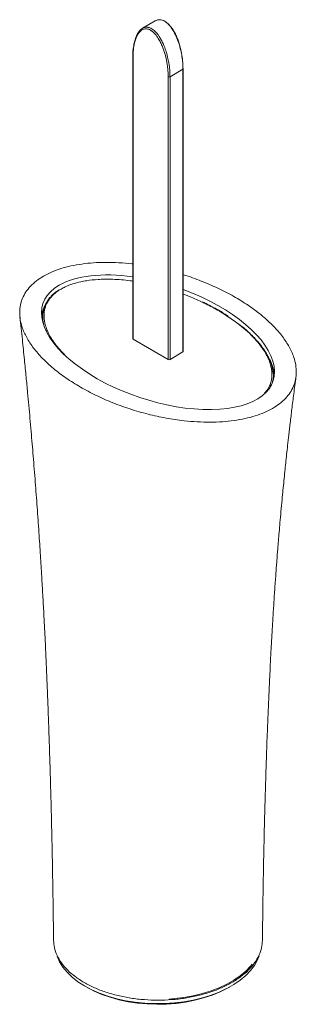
# Model space of a CAD drawing. Header units: millimetres. Extents: x -513 to 205, y -88 to 828.
# Tile 3 of 4: x 90 to 196, y -88 to 288. Entities that reach past the tile are written whole.
import ezdxf

# ---------------------------------------------------------------- set-up
doc = ezdxf.new("R2010")
doc.units = ezdxf.units.MM

msp = doc.modelspace()

# ---------------------------------------------------------------- linework, layer by layer
at = {"color": 7, "linetype": 'Continuous', "lineweight": 15}
for p, q in [((142.389, 287.85), (137.439, 284.992)), ((146.204, 287.664), (145.603, 287.989)), ((133.73, 274.438), (133.73, 166.246)), ((133.876, 274.234), (133.876, 166.042)), ((152.968, 269.335), (148.018, 266.478)), ((152.949, 270.147), (152.968, 269.743)), ((152.968, 161.144), (152.968, 269.335)), ((153.115, 161.348), (153.115, 269.539)), ((147.311, 158.286), (147.311, 266.478)), ((148.018, 266.478), (148.018, 158.286))]:
    msp.add_line(p, q, dxfattribs=at)
at = {"color": 142, "linetype": 'Continuous', "lineweight": 0, "true_color": 0x0080c0}
for p, q in [((169.582, 175.115), (170.8, 174.263)), ((133.876, 166.042), (147.311, 158.286)), ((148.018, 158.286), (152.968, 161.144))]:
    msp.add_line(p, q, dxfattribs=at)
at = {"color": 7, "linetype": 'Continuous', "lineweight": 15, "flags": 128}
for points in [[(104.763, -70.086), (105.708, -72.186), (106.996, -74.225), (108.613, -76.184), (110.545, -78.045), (112.775, -79.792), (115.282, -81.409), (118.045, -82.88), (121.037, -84.194), (124.232, -85.337), (127.601, -86.3), (131.113, -87.073), (134.736, -87.651), (138.438, -88.027), (142.186, -88.198), (145.944, -88.162), (149.68, -87.921), (153.359, -87.476), (156.948, -86.83), (160.414, -85.991), (163.727, -84.966), (166.855, -83.763), (169.772, -82.394), (172.45, -80.871), (174.865, -79.208), (176.995, -77.42), (178.821, -75.523), (180.327, -73.535), (181.498, -71.473), (182.138, -69.926)], [(116.199, -81.938), (118.953, -83.382), (121.936, -84.665), (125.12, -85.776), (128.474, -86.705), (131.968, -87.442), (135.569, -87.981), (139.244, -88.317), (142.957, -88.447), (146.675, -88.369), (150.362, -88.084), (153.984, -87.595), (157.508, -86.907), (160.901, -86.026), (164.13, -84.959), (167.166, -83.718), (169.98, -82.314), (170.999, -81.732)], [(169.985, -82.299), (169.438, -82.587), (166.559, -83.939), (163.47, -85.126), (160.199, -86.139), (156.776, -86.968), (153.233, -87.605), (149.6, -88.044), (145.912, -88.283), (142.201, -88.318), (138.501, -88.149), (134.846, -87.777), (131.268, -87.207), (127.801, -86.444), (124.475, -85.493), (121.32, -84.364), (118.366, -83.067), (116.356, -82.024)]]:
    msp.add_lwpolyline(points, dxfattribs=at)
at = {"color": 142, "linetype": 'Continuous', "lineweight": 0, "true_color": 0x0080c0, "flags": 128}
msp.add_lwpolyline([(179.515, -73.037), (178.821, -73.89), (176.995, -75.787), (174.865, -77.575), (172.45, -79.238), (169.772, -80.761), (166.855, -82.13), (163.727, -83.333), (160.414, -84.358), (156.948, -85.197), (153.359, -85.843), (149.68, -86.288), (147.731, -86.44)], dxfattribs=at)
at = {"color": 7, "linetype": 'Continuous', "lineweight": 15}
for centre, radius, start, end in [((133.904, 274.438), 0.174, 155.41696, 185.54078), ((152.864, 269.514), 0.251, 5.6948, 65.62534), ((147.665, 267.16), 0.769, 242.60967, 297.39033)]:
    msp.add_arc(centre, radius, start, end, dxfattribs=at)
at = {"color": 8, "linetype": 'Continuous', "lineweight": 15}
for centre, radius, start, end in [((133.985, 274.468), 0.258, 190.62027, 245.18274), ((152.864, 269.564), 0.251, 294.37466, 354.3052)]:
    msp.add_arc(centre, radius, start, end, dxfattribs=at)
at = {"color": 142, "linetype": 'Continuous', "lineweight": 0, "true_color": 0x0080c0}
for centre, radius, start, end in [((133.98, 166.271), 0.251, 185.6948, 245.62534), ((147.665, 158.969), 0.769, 242.60967, 297.39033), ((152.864, 161.373), 0.251, 294.37466, 354.3052)]:
    msp.add_arc(centre, radius, start, end, dxfattribs=at)
at = {"color": 7, "linetype": 'Continuous', "lineweight": 15}
for start_param, end_param in [(1.9489933, 2.7414574), (2.7414574, 7.7943919)]:
    msp.add_ellipse((143.422, 164.858), major_axis=(44.069, -14.787), ratio=0.4788312, start_param=start_param, end_param=end_param, dxfattribs=at)
for points, knots in [([(145.39, 287.963), (145.126, 288.059), (144.608, 288.248), (143.883, 288.302), (143.241, 288.213), (142.745, 288.049), (142.487, 287.894), (142.395, 287.839)], [0, 0, 0, 0, 0.2322683, 0.4550804, 0.6806179, 0.886101, 1, 1, 1, 1]), ([(146.507, 287.344), (146.93, 287.014), (147.912, 286.248), (149.111, 284.592), (150.094, 282.824), (151.003, 280.769), (151.834, 278.275), (152.48, 275.394), (152.832, 273.063), (152.878, 271.748), (152.892, 271.35)], [0, 0, 0, 0, 0.0955164, 0.2218844, 0.3180145, 0.4167021, 0.5809476, 0.7494704, 0.9242188, 1, 1, 1, 1]), ([(134.064, 277.769), (134.091, 277.987), (134.157, 278.516), (134.305, 279.326), (134.504, 280.201), (134.748, 281.041), (135.093, 282), (135.583, 283.033), (136.285, 284.063), (137.16, 284.889), (137.977, 285.282), (138.707, 285.421), (139.167, 285.434), (139.655, 285.36), (140.053, 285.267), (140.335, 285.134), (140.487, 285.063)], [0, 0, 0, 0, 0.0497498, 0.1211741, 0.1927473, 0.2648248, 0.3370999, 0.4519057, 0.5673693, 0.684999, 0.8044733, 0.8358305, 0.8989812, 0.9308794, 0.962905, 1, 1, 1, 1]), ([(146.896, 271.445), (146.859, 271.687), (146.752, 272.385), (146.502, 273.563), (146.146, 274.98), (145.706, 276.422), (145.251, 277.669), (144.815, 278.704), (144.428, 279.529), (144, 280.349), (143.483, 281.224), (142.857, 282.14), (142.169, 282.957), (141.556, 283.561), (141.199, 283.819), (141.051, 283.926)], [0, 0, 0, 0, 0.0560777, 0.1615436, 0.2674612, 0.3751041, 0.4835356, 0.54527, 0.607268, 0.6702925, 0.7337921, 0.8141618, 0.8965271, 0.957241, 1, 1, 1, 1]), ([(133.924, 277.569), (133.843, 276.883), (133.724, 275.872), (133.748, 274.775), (133.756, 274.423)], [0, 0, 0, 0, 0.6788772, 1, 1, 1, 1]), ([(133.73, 194.832), (133.627, 194.847), (131.878, 195.108), (128.436, 195.319), (123.534, 195.482), (118.806, 195.314), (114.313, 194.86), (110.094, 194.115), (106.202, 193.08), (102.637, 191.788), (100.596, 190.706), (99.582, 190.167)], [0, 0, 0, 0, 0.008686, 0.1482733, 0.2825965, 0.411765, 0.5361116, 0.6562055, 0.7728493, 0.887056, 1, 1, 1, 1]), ([(99.582, 190.167), (98.649, 189.581), (96.773, 188.403), (94.535, 186.345), (92.743, 184.098), (91.452, 181.663), (90.663, 179.069), (90.385, 176.341), (90.617, 173.504), (91.444, 170.243), (93.076, 166.583), (95.7, 162.588), (99.133, 158.633), (103.317, 154.785), (108.179, 151.109), (113.639, 147.665), (119.604, 144.513), (125.973, 141.706), (132.639, 139.291), (139.489, 137.309), (146.41, 135.794), (152.75, 134.852), (158.399, 134.375), (163.312, 134.241), (168.038, 134.401), (172.531, 134.857), (176.748, 135.603), (180.647, 136.633), (184.188, 137.94), (187.334, 139.509), (190.052, 141.325), (192.315, 143.369), (194.1, 145.62), (195.393, 148.054), (196.181, 150.648), (196.46, 153.376), (196.227, 156.213), (195.4, 159.473), (193.768, 163.134), (191.144, 167.129), (187.711, 171.084), (183.528, 174.931), (178.665, 178.609), (173.204, 182.05), (167.246, 185.21), (160.85, 187.986), (156.119, 189.808), (153.438, 190.57), (153.115, 190.662)], [0, 0, 0, 0, 0.01515915, 0.03048776, 0.04614348, 0.06226227, 0.07895185, 0.09628861, 0.11431723, 0.13305239, 0.15910032, 0.18628252, 0.21444962, 0.2433909, 0.27286545, 0.30261867, 0.3323701, 0.36184467, 0.39078772, 0.41895316, 0.44613533, 0.47218494, 0.49092011, 0.50894873, 0.52628548, 0.54297507, 0.55909386, 0.57474957, 0.59007819, 0.60523733, 0.62039648, 0.6357251, 0.65138081, 0.6674996, 0.68418919, 0.70152594, 0.71955456, 0.73828973, 0.76433765, 0.79151985, 0.81968695, 0.84862824, 0.87810279, 0.907856, 0.93760744, 0.967082, 0.99602505, 1, 1, 1, 1]), ([(133.73, 188.268), (133.389, 188.319), (130.901, 188.693), (127.209, 188.969), (123.114, 189.012), (119.732, 188.877), (116.735, 188.563), (113.48, 187.957), (110.692, 187.21), (108.177, 186.245), (106.814, 185.507), (106.299, 185.228)], [0, 0, 0, 0, 0.03623539, 0.26421205, 0.38014896, 0.45686796, 0.61245034, 0.69165558, 0.80806224, 0.92740317, 1, 1, 1, 1]), ([(105.671, 184.964), (105.452, 184.841), (104.605, 184.363), (103.539, 183.533), (102.786, 182.799), (102.485, 182.505)], [0, 0, 0, 0, 0.1733127, 0.6695583, 1, 1, 1, 1]), ([(160.536, 180.142), (160.46, 180.179), (159.485, 180.663), (157.513, 181.526), (155.129, 182.546), (153.618, 183.089), (153.115, 183.27)], [0, 0, 0, 0, 0.0326119, 0.419333, 0.8068012, 1, 1, 1, 1]), ([(163.049, 179.022), (162.511, 179.314), (161.777, 179.711), (160.986, 180.068), (160.775, 180.163)], [0, 0, 0, 0, 0.7340415, 1, 1, 1, 1]), ([(170.193, 174.899), (169.755, 175.192), (168.199, 176.23), (165.817, 177.611), (163.794, 178.642), (163.049, 179.022)], [0, 0, 0, 0, 0.1987816, 0.70489401, 1, 1, 1, 1]), ([(90.565, 174.47), (90.872, 171.609), (91.455, 166.189), (92.238, 158.528), (92.906, 151.777), (93.467, 145.913), (93.954, 140.674), (94.403, 135.718), (94.971, 129.262), (95.658, 121.131), (96.429, 111.456), (97.156, 101.734), (97.814, 92.35), (98.394, 83.524), (98.885, 75.542), (99.313, 68.173), (99.654, 61.935), (99.936, 56.507), (100.171, 51.808), (100.41, 46.788), (100.663, 41.23), (100.909, 35.471), (101.146, 29.587), (101.373, 23.676), (101.604, 17.312), (101.833, 10.588), (102.054, 3.613), (102.253, -3.137), (102.421, -9.284), (102.554, -14.471), (102.659, -18.808), (102.732, -21.959), (102.782, -24.207), (102.819, -25.913), (102.863, -27.998), (102.92, -30.767), (102.99, -34.339), (103.071, -38.713), (103.159, -43.885), (103.25, -49.856), (103.343, -56.622), (103.395, -61.392), (103.423, -63.911)], [0, 0, 0, 0, 0.0348761, 0.0660734, 0.0936059, 0.1174856, 0.1379082, 0.1578432, 0.1783183, 0.2172593, 0.2579776, 0.2977641, 0.3375572, 0.3743677, 0.4074748, 0.436986, 0.466376, 0.4855206, 0.5050117, 0.5253342, 0.5485897, 0.5750349, 0.5980461, 0.6230115, 0.6499315, 0.6788064, 0.7084915, 0.738731, 0.7649199, 0.7870576, 0.8051766, 0.8206399, 0.8276447, 0.8341925, 0.8426853, 0.8546726, 0.8701547, 0.8891318, 0.9116045, 0.9375732, 0.9670381, 1, 1, 1, 1]), ([(183.422, -63.91), (183.471, -59.549), (183.567, -51.158), (183.763, -39.109), (183.98, -28.078), (184.215, -18.065), (184.457, -9.063), (184.697, -1.067), (184.928, 5.928), (185.141, 11.925), (185.331, 16.93), (185.504, 21.262), (185.668, 25.207), (185.838, 29.105), (186.014, 32.995), (186.208, 37.096), (186.431, 41.626), (186.697, 46.747), (187.002, 52.316), (187.341, 58.151), (187.71, 64.087), (188.106, 70.057), (188.512, 75.802), (188.905, 81.052), (189.241, 85.342), (189.536, 88.97), (189.817, 92.333), (190.139, 96.061), (190.509, 100.205), (190.893, 104.342), (191.271, 108.284), (191.625, 111.868), (191.976, 115.324), (192.324, 118.654), (192.682, 122), (193.073, 125.564), (193.528, 129.602), (194.064, 134.218), (194.697, 139.469), (195.43, 145.35), (195.97, 149.464), (196.254, 151.629)], [0, 0, 0, 0, 0.0577052, 0.1110194, 0.1599428, 0.2044757, 0.2446185, 0.2803718, 0.3117361, 0.338712, 0.3613002, 0.3795011, 0.3975863, 0.4153037, 0.4330496, 0.4512287, 0.4721018, 0.4960203, 0.5226537, 0.5500474, 0.5779623, 0.606306, 0.6344612, 0.6594928, 0.6810279, 0.6956736, 0.7113641, 0.7291919, 0.749159, 0.7709503, 0.7888302, 0.8061296, 0.8228484, 0.8389865, 0.8545438, 0.8716209, 0.890969, 0.9134738, 0.9391419, 0.967981, 1, 1, 1, 1]), ([(103.438, -63.911), (103.502, -64.873), (103.633, -66.841), (104.684, -69.766), (106.357, -72.636), (108.689, -75.348), (111.575, -77.883), (113.95, -79.362), (115.138, -80.101)], [0, 0, 0, 0, 0.1602573, 0.3281939, 0.4961452, 0.6641121, 0.8320487, 1, 1, 1, 1]), ([(115.138, -80.101), (116.419, -80.787), (118.98, -82.158), (123.371, -83.825), (128.07, -85.169), (133.04, -86.141), (138.186, -86.733), (143.422, -86.931), (148.658, -86.732), (153.805, -86.141), (158.773, -85.168), (163.479, -83.828), (167.842, -82.145), (171.787, -80.148), (175.247, -77.87), (178.162, -75.352), (180.486, -72.635), (182.161, -69.766), (183.211, -66.841), (183.342, -64.873), (183.406, -63.911)], [0, 0, 0, 0, 0.0557026, 0.1113952, 0.1670926, 0.2227952, 0.2784877, 0.3341852, 0.3898878, 0.4455803, 0.5012777, 0.5569803, 0.6126729, 0.6683703, 0.7240729, 0.7797655, 0.8354629, 0.8911655, 0.9468581, 1, 1, 1, 1])]:
    msp.add_open_spline(points, degree=3, knots=knots, dxfattribs=at)
at = {"color": 8, "linetype": 'Continuous', "lineweight": 15}
for points, knots in [([(152.968, 269.335), (152.968, 270.885), (152.847, 272.489), (152.464, 274.984), (152.302, 275.833), (151.905, 277.532), (151.67, 278.386), (151.25, 279.675), (151.098, 280.106), (150.769, 280.972), (150.591, 281.406), (150.02, 282.69), (149.589, 283.527), (148.828, 284.742), (148.56, 285.131), (148.134, 285.684), (147.988, 285.864), (147.688, 286.211), (147.532, 286.38), (147.057, 286.859), (146.732, 287.141), (146.229, 287.503), (146.058, 287.614), (145.722, 287.807), (145.555, 287.891), (145.39, 287.963)], [0, 0, 0, 0, 0.25, 0.25, 0.375, 0.375, 0.5, 0.5, 0.5625, 0.5625, 0.625, 0.625, 0.75, 0.75, 0.8125, 0.8125, 0.84375, 0.84375, 0.875, 0.875, 0.9375, 0.9375, 0.96875, 0.96875, 1, 1, 1, 1]), ([(141.051, 283.926), (140.985, 283.978), (140.683, 284.213), (140.123, 284.495), (139.415, 284.726), (138.741, 284.783), (138.137, 284.701), (137.593, 284.507), (137.103, 284.226), (136.652, 283.863), (136.116, 283.298), (135.547, 282.464), (134.964, 281.237), (134.489, 279.77), (134.137, 278.058), (133.917, 276.215), (133.89, 274.896), (133.876, 274.234)], [0, 0, 0, 0, 0.0131657, 0.0593998, 0.1074224, 0.153548, 0.2008217, 0.2447511, 0.28919, 0.3348888, 0.3808977, 0.4692503, 0.5587544, 0.6666798, 0.7756549, 0.8874294, 1, 1, 1, 1]), ([(140.487, 285.063), (140.599, 285.019), (140.845, 284.923), (141.21, 284.693), (141.689, 284.357), (142.144, 283.965), (142.612, 283.493), (143.127, 282.916), (143.637, 282.242), (144.268, 281.283), (144.881, 280.203), (145.427, 279.052), (146.016, 277.643), (146.517, 276.212), (146.961, 274.642), (147.256, 273.406), (147.504, 272.17), (147.702, 270.945), (147.85, 269.734), (147.947, 268.632), (148.007, 267.543), (148.015, 266.833), (148.018, 266.478)], [0, 0, 0, 0, 0.0212545, 0.0464908, 0.0680711, 0.1116487, 0.1336671, 0.1616277, 0.2181389, 0.2466746, 0.3140577, 0.3820466, 0.4162157, 0.519536, 0.5888713, 0.6448397, 0.7009634, 0.7719915, 0.8287201, 0.8855611, 0.9427284, 1, 1, 1, 1]), ([(147.311, 266.478), (147.305, 266.931), (147.293, 267.838), (147.19, 269.248), (147.063, 270.45), (146.938, 271.194), (146.896, 271.445)], [0, 0, 0, 0, 0.2830926, 0.5670545, 0.8538348, 1, 1, 1, 1]), ([(106.299, 185.228), (105.653, 184.823), (104.348, 184.004), (102.925, 182.705), (101.527, 181.057), (100.621, 179.418), (100.064, 177.693), (99.732, 175.862), (99.762, 173.976), (100.134, 171.913), (100.872, 169.482), (102.159, 166.913), (103.827, 164.457), (105.453, 162.36), (106.847, 160.951), (107.697, 160.091)], [0, 0, 0, 0, 0.0611931, 0.1236297, 0.1701824, 0.2652766, 0.3138358, 0.3654434, 0.4700052, 0.5229408, 0.5962072, 0.7445128, 0.8195166, 0.8898937, 1, 1, 1, 1]), ([(184.255, 145.375), (184.677, 145.861), (185.383, 146.674), (186.082, 147.978), (186.773, 149.675), (187.09, 151.524), (187.065, 153.531), (186.73, 155.851), (185.877, 158.296), (184.433, 161.057), (182.768, 163.54), (180.443, 166.302), (177.734, 168.981), (175.051, 171.246), (171.853, 173.65), (168.049, 176.161), (163.967, 178.471), (161.361, 179.74), (160.536, 180.142)], [0, 0, 0, 0, 0.0408014, 0.0681875, 0.102335, 0.1717685, 0.2070425, 0.2531192, 0.3465266, 0.3938286, 0.4698054, 0.5463365, 0.6243374, 0.7027492, 0.7523896, 0.8520825, 0.953189, 1, 1, 1, 1])]:
    msp.add_open_spline(points, degree=3, knots=knots, dxfattribs=at)
at = {"color": 142, "linetype": 'Continuous', "lineweight": 0, "true_color": 0x0080c0}
for points, knots in [([(99.599, 171.924), (99.442, 172.885), (99.114, 174.898), (99.559, 177.701), (100.728, 180.199), (101.688, 181.655), (102.411, 182.301), (102.412, 182.302)], [0, 0, 0, 0, 0.2713516, 0.5678594, 0.7838867, 0.9996751, 1, 1, 1, 1]), ([(98.945, 175.116), (99.028, 175.767), (99.222, 177.301), (100.052, 178.765), (100.529, 179.608)], [0, 0, 0, 0, 0.4247607, 1, 1, 1, 1]), ([(173.779, 172.179), (174.201, 171.89), (176.163, 170.544), (179.078, 167.878), (182.523, 164.245), (185.123, 160.509), (186.921, 156.746), (187.597, 153.315), (187.668, 150.936), (187.297, 149.856), (187.242, 149.698)], [0, 0, 0, 0, 0.0465107, 0.2162133, 0.3862543, 0.5557043, 0.7102837, 0.8646542, 0.9801804, 1, 1, 1, 1]), ([(185.425, 159.598), (185.786, 158.968), (186.626, 157.498), (187.542, 155.187), (187.77, 153.493), (187.879, 152.682)], [0, 0, 0, 0, 0.2810763, 0.6557989, 1, 1, 1, 1])]:
    msp.add_open_spline(points, degree=3, knots=knots, dxfattribs=at)

doc.saveas('drawing.dxf')
